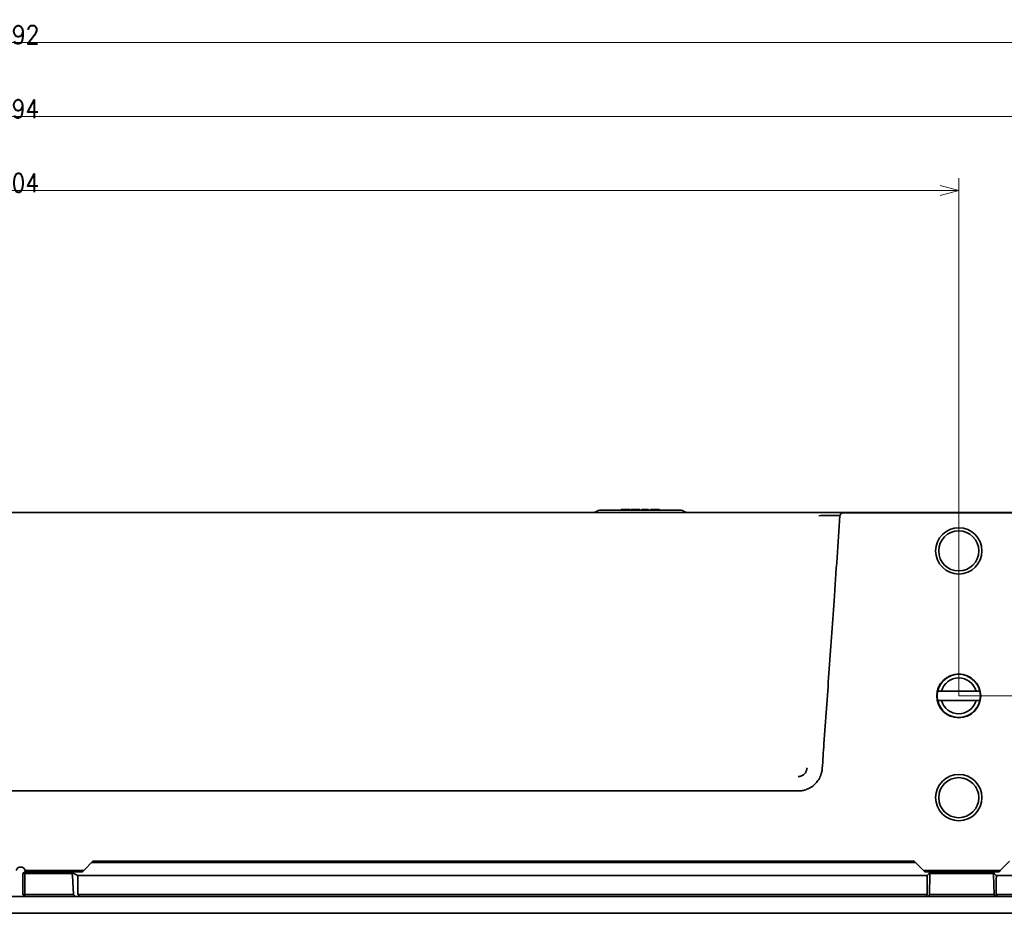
# Model space of a CAD drawing. Header units: millimetres. Extents: x 31 to 1647, y 187 to 975.
# Tile 34 of 151: x 499 to 658, y 830 to 975. Entities that reach past the tile are written whole.
import ezdxf

# ---------------------------------------------------------------- set-up
doc = ezdxf.new("R2010")
doc.units = ezdxf.units.MM
doc.layers.add('1', color=7, linetype='Continuous', true_color=0xffffff)
doc.styles.add('kanji2', font='simplex.shx', dxfattribs={"bigfont": 'bigfont.shx'})
doc.dimstyles.get("Standard").update_dxf_attribs({"dimtxt": 0.18, "dimasz": 0.18, "dimexe": 0.18, "dimexo": 0.0625, "dimgap": 0.09, "dimtad": 0, "dimtih": 1, "dimtoh": 1, "dimdec": 4, "dimzin": 0, "dimdsep": 46, "dimtxsty": 'Standard', "dimcen": 0.09, "dimadec": 0, "dimazin": 0, "dimtfac": 1, "dimtdec": 4, "dimtofl": 0, "dimtmove": 0, "dimatfit": 3, "dimfxl": 1, "dimtolj": 1, "dimtzin": 0, "dimarcsym": 0})

# ---------------------------------------------------------------- blocks, each defined once
blk = doc.blocks.new('_U7')
at = {"layer": '1', "color": 146, "lineweight": 13}
for p, q in [((346.947088, 865.546621), (346.947088, 949.45043)), ((650.947088, 865.546621), (650.947088, 949.45043)), ((346.947088, 947.45043), (349.947085, 948.254277)), ((650.947088, 947.45043), (647.947085, 948.254277)), ((650.947088, 947.45043), (346.947088, 947.45043)), ((346.947088, 947.45043), (349.947091, 946.646582)), ((650.947088, 947.45043), (647.947091, 946.646582))]:
    blk.add_line(p, q, dxfattribs=at)
at = {"layer": '1', "color": 146, "linetype": 'Continuous', "lineweight": 13, "insert": (495.243879, 947.216922), "char_height": 3, "attachment_point": 7, "line_spacing_factor": 0.63253, "style": 'kanji2'}
blk.add_mtext('\\W0.8639;304', dxfattribs=at)
blk = doc.blocks.new('_Open')
at = {"color": 0, "linetype": 'ByBlock', "lineweight": -2}
for p, q in [((-1, 0.166667), (0, 0)), ((-1, -0.166667), (0, 0)), ((0, 0), (-1, 0))]:
    blk.add_line(p, q, dxfattribs=at)
blk = doc.blocks.new('_U8')
at = {"layer": '1', "color": 146, "lineweight": 13}
for p, q in [((301.947088, 877.246621), (301.947088, 961.45043)), ((695.947088, 877.246621), (695.947088, 961.45043)), ((301.947088, 959.45043), (304.947085, 960.254277)), ((695.947088, 959.45043), (301.947088, 959.45043)), ((301.947088, 959.45043), (304.947091, 958.646582)), ((695.947088, 959.45043), (692.947085, 960.254277)), ((695.947088, 959.45043), (692.947091, 958.646582))]:
    blk.add_line(p, q, dxfattribs=at)
at = {"layer": '1', "color": 146, "linetype": 'Continuous', "lineweight": 13, "insert": (495.243879, 959.216922), "char_height": 3, "attachment_point": 7, "line_spacing_factor": 0.63253, "style": 'kanji2'}
blk.add_mtext('\\W0.8639;394', dxfattribs=at)
blk = doc.blocks.new('_U9')
at = {"layer": '1', "color": 146, "lineweight": 13}
for p, q in [((202.947088, 877.246621), (202.947088, 973.45043)), ((794.947088, 877.246621), (794.947088, 973.45043)), ((202.947088, 971.45043), (205.947085, 972.254277)), ((794.947088, 971.45043), (791.947085, 972.254277)), ((794.947088, 971.45043), (202.947088, 971.45043)), ((202.947088, 971.45043), (205.947091, 970.646582)), ((794.947088, 971.45043), (791.947091, 970.646582))]:
    blk.add_line(p, q, dxfattribs=at)
at = {"layer": '1', "color": 146, "linetype": 'Continuous', "lineweight": 13, "insert": (495.243879, 971.216922), "char_height": 3, "attachment_point": 7, "line_spacing_factor": 0.63253, "style": 'kanji2'}
blk.add_mtext('\\W0.8720;592', dxfattribs=at)
blk = doc.blocks.new('_U18')
at = {"layer": '1', "color": 146, "lineweight": 13}
for p, q in [((797.6242, 899.246621), (844.911008, 899.246621)), ((842.911008, 899.246621), (842.107161, 896.246618)), ((842.911008, 865.546621), (842.911008, 899.246621)), ((842.911008, 899.246621), (843.714856, 896.246624)), ((842.911008, 865.546621), (842.107161, 868.546618)), ((842.911008, 865.546621), (843.714856, 868.546624)), ((650.947088, 865.546621), (844.911008, 865.546621))]:
    blk.add_line(p, q, dxfattribs=at)
at = {"layer": '1', "color": 146, "linetype": 'Continuous', "lineweight": 13, "insert": (843.438516, 880.006815), "char_height": 3, "attachment_point": 7, "rotation": 90, "line_spacing_factor": 0.63253, "style": 'kanji2'}
blk.add_mtext('\\W0.8620;34', dxfattribs=at)

msp = doc.modelspace()

# ---------------------------------------------------------------- linework, layer by layer
at = {"layer": '1', "color": 18, "linetype": 'Continuous', "lineweight": 35}
for p, q in [((369.6487, 895.2466), (628.2464, 895.2466)), ((592.9651, 895.6466), (593.8471, 895.6466)), ((593.8471, 895.6466), (604.8471, 895.6466)), ((596.2259, 895.6466), (596.2259, 895.7466)), ((597.6755, 895.7466), (596.2259, 895.7466)), ((597.6755, 895.6466), (597.6755, 895.7466)), ((597.8422, 895.7466), (597.8422, 895.6466)), ((597.9493, 895.6466), (597.9493, 895.7466)), ((599.1677, 895.6466), (599.1677, 895.7466)), ((599.1762, 895.7466), (599.258, 895.7466)), ((599.1762, 895.6466), (599.1762, 895.7466)), ((599.258, 895.6466), (599.258, 895.7466)), ((599.5573, 895.7466), (599.5348, 895.7466)), ((599.5348, 895.6466), (599.5348, 895.7466)), ((599.5573, 895.6466), (599.5573, 895.7466)), ((600.6881, 895.7466), (599.5573, 895.7466)), ((600.6881, 895.6466), (600.6881, 895.7466)), ((601.0185, 895.7466), (602.4681, 895.7466)), ((601.0185, 895.6466), (601.0185, 895.7466)), ((602.4681, 895.6466), (602.4681, 895.7466)), ((604.8471, 895.6466), (605.7291, 895.6466)), ((730.073, 895.2466), (632.2726, 895.2466)), ((730.073, 895.2257), (632.2726, 895.2257)), ((651.0774, 895.2466), (651.8168, 895.2466)), ((653.7484, 866.2966), (648.1457, 866.2966)), ((648.1457, 864.7966), (653.7484, 864.7966)), ((372.9838, 850.1261), (624.9103, 850.1261)), ((510.6371, 838.7366), (509.1471, 837.2466)), ((643.9271, 838.5466), (510.4471, 838.5466)), ((643.7371, 838.7366), (510.6371, 838.7366)), ((645.2271, 837.2466), (643.7371, 838.7366)), ((659.1671, 838.7366), (657.6771, 837.2466)), ((499.5971, 837.0466), (499.2971, 836.7466)), ((499.2971, 833.3466), (499.2971, 836.7466)), ((499.5971, 836.7466), (499.2971, 836.7466)), ((499.5971, 837.0466), (499.6971, 837.0466)), ((499.5971, 836.7466), (499.5971, 837.0466)), ((507.2214, 836.7466), (499.5971, 836.7466)), ((499.5971, 836.7466), (499.5971, 833.3466)), ((499.6699, 837.2466), (509.1471, 837.2466)), ((508.9471, 837.0466), (499.6971, 837.0466)), ((506.9973, 837.0466), (507.0238, 837.0334)), ((507.0238, 837.0334), (508.1973, 836.4466)), ((507.3202, 836.4487), (507.4826, 833.3466)), ((508.1915, 836.4466), (645.8271, 836.4466)), ((509.1471, 837.2466), (508.9471, 837.0466)), ((645.4271, 837.0466), (645.2271, 837.2466)), ((645.2271, 837.2466), (657.6771, 837.2466)), ((657.4771, 837.0466), (645.4271, 837.0466)), ((645.8271, 836.4466), (646.3863, 837.0058)), ((646.2694, 836.5911), (646.1845, 833.3466)), ((656.5628, 836.7466), (646.2914, 836.7466)), ((646.3863, 837.0058), (646.4271, 837.0466)), ((656.4271, 837.0466), (656.4679, 837.0058)), ((656.4679, 837.0058), (657.0271, 836.4466)), ((656.6697, 833.3466), (656.5848, 836.5911)), ((657.0271, 836.4466), (794.6629, 836.4466)), ((657.6771, 837.2466), (657.4771, 837.0466)), ((508.1973, 835.9728), (508.1973, 833.3462)), ((645.8271, 833.3462), (645.8271, 835.9728)), ((657.0271, 835.9728), (657.0271, 833.3462)), ((194.0271, 833.0466), (803.8671, 833.0466)), ((499.5971, 833.3466), (499.2971, 833.3466)), ((499.5971, 833.0466), (499.2971, 833.3466)), ((499.5971, 833.3466), (507.4826, 833.3466)), ((499.5971, 833.0466), (499.5971, 833.3466)), ((507.4826, 833.3466), (507.7978, 833.0466)), ((508.1973, 833.3462), (645.8271, 833.3462)), ((508.4969, 833.0466), (508.1973, 833.3462)), ((645.8271, 833.3462), (645.6773, 833.0466)), ((646.0268, 833.0466), (646.1845, 833.3466)), ((646.1845, 833.3466), (656.6697, 833.3466)), ((656.6697, 833.3466), (656.8274, 833.0466)), ((657.0271, 833.3462), (794.6571, 833.3462)), ((657.1769, 833.0466), (657.0271, 833.3462)), ((194.0271, 830.2966), (498.9471, 830.2966)), ((498.9471, 830.2966), (803.8671, 830.2966))]:
    msp.add_line(p, q, dxfattribs=at)
for centre, radius in [((650.9471, 889.0466), 3.75), ((650.9471, 889.0466), 3.25), ((650.9471, 865.5466), 3.55), ((650.9471, 849.0466), 3.75), ((650.9471, 849.0466), 3.25)]:
    msp.add_circle(centre, radius, dxfattribs=at)
for centre, radius, start, end in [((591.3068, 896.6466), 1.5, 291.039385, 303.55731), ((592.9651, 894.1466), 1.5, 90, 123.55731), ((605.7291, 894.1466), 1.5, 56.44269, 90), ((607.3874, 896.6466), 1.5, 236.44269, 248.960615), ((632.2726, 894.7366), 0.4891, 90, 108.636485), ((650.9471, 865.5466), 3.5, 12.373625, 167.626375), ((650.9471, 865.5466), 2.9, 14.988234, 165.011766), ((650.9471, 865.5466), 3.5, 167.626375, 192.373625), ((650.9471, 865.5466), 3.5, 192.373625, 347.626375), ((650.9471, 865.5466), 2.9, 194.988234, 345.011766), ((650.9471, 865.5466), 3.5, 347.626375, 12.373625), ((498.9471, 837.0466), 0.75, 15.46601, 164.53399), ((498.9471, 837.0466), 0.75, 0, 15.46601)]:
    msp.add_arc(centre, radius, start, end, dxfattribs=at)
for centre, major_axis, ratio, start_param, end_param in [((506.3917, 836.6786), (-0.8285, -0.1291), 0.514921, 3.00093938, 3.76822238), ((506.4615, 836.6437), (0.8164, -0.4082), 0.657316, 0.35685375, 0.80351333), ((645.5771, 835.9466), (-0.0174, -0.4999), 0.49886, 1.64053886, 1.97444057), ((646.9434, 836.7144), (-0.5241, -0.5241), 0.809567, 5.34514994, 5.57690865), ((646.9543, 836.7253), (0.6619, -0.104), 0.654859, 2.6964682, 3.32922916), ((655.8999, 836.7253), (-0.6619, -0.104), 0.654859, 2.95395597, 3.5867171), ((655.9108, 836.7144), (-0.5241, 0.5241), 0.809567, 3.8478693, 4.07962784), ((657.2771, 835.9466), (0.0174, -0.4999), 0.49886, 4.30874454, 4.64264646), ((508.6973, 835.9466), (0.3627, -0.3627), 0.948965, 3.82716099, 3.90081068)]:
    msp.add_ellipse(centre, major_axis=major_axis, ratio=ratio, start_param=start_param, end_param=end_param, dxfattribs=at)
for points, degree, knots in [([(505.2329, 895.2466), (505.1765, 895.2466), (505.1217, 895.2466), (505.0687, 895.2466), (504.8569, 895.2466), (504.6735, 895.2466), (504.5192, 895.2466)], 3, [0, 0, 0, 0, 0.20618703, 0.20618703, 0.20618703, 1, 1, 1, 1]), ([(510.3428, 895.2466), (509.7038, 895.2466), (508.9629, 895.2466), (507.9827, 895.2466), (507.7632, 895.2466), (507.5474, 895.2466)], 3, [0, 0, 0, 0, 0.77459228, 0.77459228, 1, 1, 1, 1]), ([(511.9106, 895.2466), (511.7528, 895.2466), (511.5632, 895.2466), (511.3429, 895.2466), (511.1777, 895.2466), (510.9956, 895.2466), (510.7995, 895.2466)], 3, [0, 0, 0, 0, 0.56349627, 0.56349627, 0.56349627, 1, 1, 1, 1]), ([(555.6182, 895.2466), (555.619, 895.2467), (555.6238, 895.2469), (555.6314, 895.2472), (555.6396, 895.2474), (555.6435, 895.2475), (555.6448, 895.2476)], 3, [0, 0, 0, 0, 0.0857262, 0.53342787, 0.84037108, 1, 1, 1, 1]), ([(597.9493, 895.7466), (598.0761, 895.7466), (598.1945, 895.7466), (598.4711, 895.7466), (598.8098, 895.7466), (599.1677, 895.7466), (599.1677, 895.7466)], 3, [0, 0, 0, 0, 0.34932532, 0.34932532, 0.34932532, 1, 1, 1, 1]), ([(599.1677, 895.7466), (599.1677, 895.7466), (599.1677, 895.7466), (599.1677, 895.7466), (598.9536, 895.7466), (598.3046, 895.7466), (598.1268, 895.7466), (598.1268, 895.7466), (598.3243, 895.7466), (598.7166, 895.7466), (598.993, 895.7466), (599.1762, 895.7466)], 3, [0, 0, 0, 0, 0.00000418, 0.00000418, 0.31337229, 0.31337229, 0.55659182, 0.55659182, 0.7725371, 0.7725371, 1, 1, 1, 1]), ([(632.1153, 895.2031), (631.952, 895.1496), (631.8409, 895.0451), (631.7804, 894.9882), (631.7434, 894.9189), (631.7041, 894.8454), (631.6996, 894.7657)], 2, [0, 0, 0, 0.49984158, 0.49984158, 0.74996735, 0.74996735, 1, 1, 1]), ([(632.1151, 895.2029), (632.1389, 895.2175), (632.1638, 895.2286), (632.2148, 895.2432), (632.2409, 895.2468), (632.267, 895.2466)], 3, [0, 0, 0, 0, 0.5, 0.5, 1, 1, 1, 1]), ([(628.2468, 894.7554), (628.2476, 894.7554), (628.6082, 894.7594), (629.2466, 894.7584), (630.1923, 894.7618), (631.0076, 894.7642), (631.4874, 894.7653), (631.6995, 894.7658)], 3, [0, 0, 0, 0, 0.00062484, 0.28442265, 0.50128103, 0.77953888, 1, 1, 1, 1]), ([(631.6996, 894.7657), (631.6996, 894.7656), (631.6996, 894.7656), (631.5413, 892.5052), (631.383, 890.2449), (631.0601, 885.6334), (630.8954, 883.2821), (630.4572, 877.0273), (630.1837, 873.1237), (629.6427, 865.4046), (629.3751, 861.5889), (629.1074, 857.7733), (629.1074, 857.7733), (629.1074, 857.7733)], 3, [0, 0, 0, 0, 0.00000527, 0.00000527, 0.1833083, 0.1833083, 0.3739898, 0.3739898, 0.69055898, 0.69055898, 0.99999864, 0.99999864, 1, 1, 1, 1]), ([(624.9103, 850.1261), (624.9563, 850.1265), (625.0462, 850.1275), (625.1778, 850.1346), (625.303, 850.1453), (625.4218, 850.1592), (625.5341, 850.1758), (625.7111, 850.2069), (625.9849, 850.2702), (626.4296, 850.4185), (626.9955, 850.6989), (627.5588, 851.1256), (628.0706, 851.686), (628.3567, 852.1505), (628.5188, 852.5075), (628.5898, 852.6836), (628.6635, 852.8985), (628.7331, 853.1538), (628.7932, 853.4504), (628.8134, 853.6636), (628.8241, 853.7765)], 3, [0, 0, 0, 0, 0.02342951, 0.04582237, 0.06717908, 0.08750007, 0.10678567, 0.12503614, 0.17911858, 0.24988609, 0.36364453, 0.49951615, 0.60749641, 0.749176, 0.77511693, 0.80736147, 0.8459366, 0.89087494, 0.94221478, 1, 1, 1, 1]), ([(508.1915, 836.4466), (508.1901, 836.4464), (508.187, 836.4458), (508.1855, 836.4407), (508.1856, 836.4309), (508.1876, 836.4168), (508.1906, 836.3982), (508.195, 836.37), (508.2008, 836.3232), (508.2052, 836.2572), (508.2066, 836.1817), (508.2046, 836.0995), (508.2007, 836.04), (508.1987, 836.0095)], 3, [0, 0, 0, 0, 0.0515646, 0.11029958, 0.17636328, 0.24986599, 0.30281904, 0.37516276, 0.49989266, 0.63084508, 0.74951679, 0.87109486, 1, 1, 1, 1]), ([(645.8133, 836.135), (645.811, 836.1487), (645.8065, 836.1766), (645.8022, 836.217), (645.7996, 836.2564), (645.7989, 836.2942), (645.8001, 836.3295), (645.803, 836.3609), (645.8093, 836.3955), (645.817, 836.4252), (645.8249, 836.4435), (645.8264, 836.4457), (645.8271, 836.4466)], 3, [0, 0, 0, 0, 0.07684561, 0.15608983, 0.23787856, 0.32234446, 0.40960796, 0.49977825, 0.58595764, 0.7495872, 0.89157522, 1, 1, 1, 1]), ([(657.0271, 836.4466), (657.0274, 836.4462), (657.0281, 836.4453), (657.0316, 836.4384), (657.0378, 836.4224), (657.0448, 836.396), (657.0527, 836.3529), (657.0561, 836.2974), (657.0536, 836.2199), (657.045, 836.1627), (657.0409, 836.135)], 3, [0, 0, 0, 0, 0.06913549, 0.15247994, 0.25010303, 0.40936431, 0.5000243, 0.67702595, 0.84334326, 1, 1, 1, 1])]:
    msp.add_open_spline(points, degree=degree, knots=knots, dxfattribs=at)
for points in [[(507.2701, 895.2466), (506.9341, 895.2466), (506.6094, 895.2466), (506.3041, 895.2466)], [(597.9468, 895.7466), (597.8782, 895.7466), (597.8422, 895.7466), (597.8422, 895.7466)], [(657.1221, 895.2477), (657.1174, 895.2478), (657.1127, 895.2479), (657.108, 895.2479)], [(648.1457, 866.2966), (647.9393, 866.2966), (647.7337, 866.2966), (647.5284, 866.2966)], [(647.5284, 864.7966), (647.7337, 864.7966), (647.9394, 864.7966), (648.1457, 864.7966)], [(654.3658, 866.2966), (654.1605, 866.2966), (653.9548, 866.2966), (653.7484, 866.2966)], [(653.7484, 864.7966), (653.9548, 864.7966), (654.1605, 864.7966), (654.3658, 864.7966)], [(628.824, 853.7765), (628.9175, 855.1089), (629.0106, 856.4412), (629.1035, 857.7735)], [(626.3573, 853.8632), (626.3548, 853.8016), (626.3422, 853.6795), (626.2998, 853.4988), (626.2347, 853.3246), (626.1478, 853.1603), (626.0409, 853.0085), (625.9154, 852.8715), (625.7738, 852.7519), (625.6181, 852.6513), (625.4508, 852.5713), (625.2746, 852.5133), (625.0927, 852.4784), (624.9714, 852.4708), (624.9103, 852.4708)], [(499.6673, 837.2278), (499.6555, 837.2815), (499.6399, 837.3338), (499.6171, 837.3834)], [(499.6621, 837.2698), (499.6655, 837.2594), (499.6688, 837.249), (499.6721, 837.2385)], [(500.1265, 837.0466), (500.1663, 837.0465), (500.2068, 837.0465), (500.2469, 837.0466)]]:
    msp.add_open_spline(points, degree=3, dxfattribs=at)
at = {"layer": '1', "color": 18, "linetype": 'Continuous', "lineweight": 35, "extrusion": (-1.92018e-15, 7.98875e-09, 1)}
msp.add_open_spline([(628.2464, 895.2466), (628.2732, 895.2466), (628.3278, 895.2466), (628.4085, 895.2466), (628.4993, 895.2466), (628.5966, 895.2466), (628.7018, 895.2466), (628.8156, 895.2466), (628.939, 895.2466), (629.073, 895.2466), (629.2186, 895.2466), (629.3768, 895.2466), (629.5486, 895.2466), (629.7353, 895.2466), (629.9381, 895.2466), (630.1582, 895.2466), (630.3971, 895.2466), (630.6559, 895.2466), (630.9356, 895.2466), (631.2375, 895.2466), (631.5594, 895.2466), (631.9083, 895.2466), (632.1439, 895.2466), (632.2627, 895.2466), (632.2646, 895.2466), (632.2665, 895.2466)], degree=3, knots=[0, 0, 0, 0, 0.04706927, 0.09467706, 0.14228485, 0.18989264, 0.23750043, 0.28510822, 0.33271601, 0.38032381, 0.4279316, 0.47553939, 0.52314718, 0.57075497, 0.61836276, 0.66597055, 0.71357834, 0.76118613, 0.80879392, 0.85640171, 0.90400951, 0.9516173, 0.99922509, 0.99922509, 1, 1, 1, 1], dxfattribs=at)

# ---------------------------------------------------------------- dimensions: what is measured, and where the dimension line sits
at = {"layer": '1', "color": 146, "linetype": 'Continuous', "lineweight": 13}
for base, p1, p2, picture, middle in [((202.9471, 971.4504), (794.9471, 877.2466), (202.9471, 877.2466), '_U9', (498.9471, 971.4504)), ((301.9471, 959.4504), (695.9471, 877.2466), (301.9471, 877.2466), '_U8', (498.9471, 959.4504)), ((346.9471, 947.4504), (650.9471, 865.5466), (346.9471, 865.5466), '_U7', (498.9471, 947.4504))]:
    dim = msp.add_linear_dim(base=base, p1=p1, p2=p2, dimstyle='Standard', override={"dimtxt": 3, "dimasz": 3, "dimexe": 2, "dimexo": 0, "dimgap": 0.6, "dimtad": 1, "dimtih": 1, "dimtoh": 0, "dimdec": 3, "dimlfac": 1, "dimzin": 8, "dimdsep": 46, "dimlunit": 2, "dimtxsty": 'kanji2', "dimblk1": 'Open', "dimblk2": 'Open', "dimsah": 1, "dimse1": 0, "dimse2": 0, "dimsd1": 0, "dimsd2": 0, "dimclrd": 146, "dimclre": 146, "dimclrt": 146, "dimtol": 0, "dimtm": -0.1, "dimtfac": 0.833333, "dimtdec": 2, "dimtofl": 1, "dimtmove": 0, "dimtzin": 8, "dimlwd": 13, "dimlwe": 13}, dxfattribs=at)
    dim.commit()
    dim.dimension.update_dxf_attribs({"geometry": picture, "text_midpoint": middle, "dimtype": 160})
dim = msp.add_linear_dim(base=(842.911, 865.5466), p1=(757.9438, 899.2466), p2=(650.9471, 865.5466), angle=90, dimstyle='Standard', override={"dimtxt": 3, "dimasz": 3, "dimexe": 2, "dimexo": 0, "dimgap": 0.6, "dimtad": 1, "dimtih": 0, "dimtoh": 0, "dimdec": 0, "dimlfac": 1, "dimzin": 8, "dimdsep": 46, "dimlunit": 2, "dimtxsty": 'kanji2', "dimblk1": 'Open', "dimblk2": 'Open', "dimsah": 1, "dimse1": 0, "dimse2": 0, "dimsd1": 0, "dimsd2": 0, "dimclrd": 146, "dimclre": 146, "dimclrt": 146, "dimtol": 0, "dimtm": -0.1, "dimtfac": 0.833333, "dimtdec": 2, "dimtofl": 1, "dimtmove": 0, "dimtzin": 8, "dimlwd": 13, "dimlwe": 13}, dxfattribs=at)
dim.commit()
dim.dimension.update_dxf_attribs({"geometry": '_U18', "text_midpoint": (842.911, 882.3966), "dimtype": 160})

doc.saveas('drawing.dxf')
